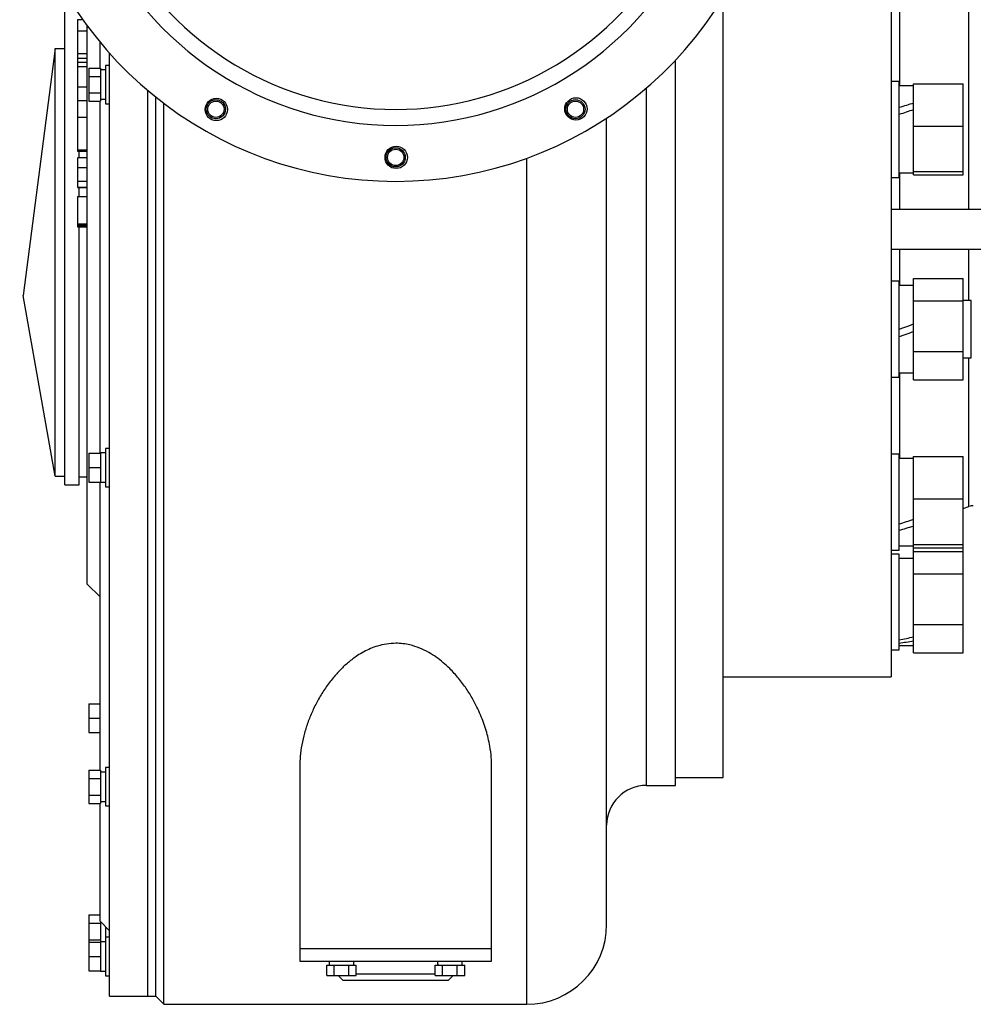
# Model space of a CAD drawing. Extents: x 9157 to 15179, y 9841 to 14571.
# Tile 1 of 13: x 9284 to 9881, y 9841 to 10457. Entities that reach past the tile are written whole.
import ezdxf

# ---------------------------------------------------------------- set-up
doc = ezdxf.new("R2010")
doc.units = 0
doc.header["$LTSCALE"] = 50
doc.layers.get('0').update_dxf_attribs({"linetype": 'CONTINUOUS'})

msp = doc.modelspace()

# ---------------------------------------------------------------- linework, layer by layer
at = {"color": 7, "linetype": 'CONTINUOUS'}
for p, q in [((9829.34, 10605.91), (9829.34, 10045.91)), ((9312.34, 10439.04), (9312.34, 10474.45)), ((9724.34, 9982.91), (9724.34, 10471.11)), ((9323.63, 10456.98), (9320.34, 10456.98)), ((9320.34, 10450.19), (9326.34, 10450.19)), ((9326.34, 10325.91), (9326.34, 10453.25)), ((9306.34, 10439.04), (9286.34, 10284.49)), ((9306.34, 10171.36), (9306.34, 10439.04)), ((9306.34, 10439.04), (9312.34, 10439.04)), ((9312.34, 10165.91), (9312.34, 10439.04)), ((9334.34, 10426.82), (9334.34, 10443.02)), ((9320.34, 10435.89), (9326.34, 10435.89)), ((9320.34, 10432.89), (9326.34, 10432.89)), ((9320.34, 10432.89), (9320.34, 10430.64)), ((9340.34, 10325.91), (9340.34, 10436.03)), ((9694.34, 9977.91), (9694.34, 10431.66)), ((9320.34, 10430.46), (9326.34, 10430.46)), ((9320.34, 10430.46), (9320.34, 10427.82)), ((9320.34, 10427.82), (9320.34, 10415.06)), ((9320.34, 10427.82), (9326.34, 10427.82)), ((9327.24, 10426.82), (9334.74, 10426.82)), ((9327.24, 10426.82), (9327.24, 10421.62)), ((9334.74, 10426.82), (9334.74, 10425.18)), ((9337.84, 10425.63), (9334.74, 10425.63)), ((9340.34, 10428.43), (9337.84, 10428.43)), ((9337.84, 10428.43), (9337.84, 10416.43)), ((9327.24, 10421.62), (9334.74, 10421.62)), ((9327.24, 10421.62), (9327.24, 10411.23)), ((9334.74, 10425.18), (9334.74, 10423.27)), ((9334.74, 10423.27), (9334.74, 10421.62)), ((9334.74, 10421.62), (9334.74, 10418.33)), ((9320.34, 10415.06), (9326.34, 10415.06)), ((9320.34, 10415.06), (9320.34, 10404.98)), ((9334.74, 10418.33), (9334.74, 10414.52)), ((9334.74, 10414.52), (9334.74, 10411.23)), ((9337.84, 10416.43), (9337.84, 10404.43)), ((9834.34, 10418.41), (9829.34, 10418.41)), ((9834.34, 10362.43), (9834.34, 10418.41)), ((9843.34, 10415.66), (9834.34, 10415.66)), ((9843.34, 10416.9), (9874.34, 10416.9)), ((9843.34, 10390.52), (9843.34, 10416.9)), ((9874.34, 10390.52), (9874.34, 10416.9)), ((9327.24, 10411.23), (9327.24, 10406.03)), ((9327.24, 10411.23), (9334.74, 10411.23)), ((9334.74, 10411.23), (9334.74, 10409.59)), ((9334.74, 10409.59), (9334.74, 10407.68)), ((9334.74, 10407.68), (9334.74, 10406.03)), ((9364.34, 10325.91), (9364.34, 10412.67)), ((9364.34, 9845.91), (9364.34, 10412.67)), ((9369.34, 9845.91), (9369.34, 10408.56)), ((9326.34, 10406.29), (9320.34, 10406.29)), ((9327.24, 10406.03), (9334.74, 10406.03)), ((9334.34, 10325.91), (9334.34, 10406.03)), ((9337.84, 10404.43), (9340.34, 10404.43)), ((9374.34, 9840.91), (9374.34, 10404.66)), ((9320.34, 10395.98), (9326.34, 10395.98)), ((9651.34, 9890.91), (9651.34, 10395.47)), ((9843.34, 10390.52), (9874.34, 10390.52)), ((9843.34, 10362.03), (9843.34, 10390.52)), ((9874.34, 10362.03), (9874.34, 10390.52)), ((9320.34, 10375.72), (9326.34, 10375.72)), ((9320.34, 10374.75), (9326.34, 10374.75)), ((9326.34, 10370.55), (9320.34, 10370.55)), ((9321.34, 10370.55), (9321.34, 10374.75)), ((9320.34, 10364.59), (9326.34, 10364.59)), ((9829.34, 10358.41), (9834.34, 10358.41)), ((9834.34, 10358.41), (9834.34, 10362.43)), ((9834.34, 10361.16), (9843.34, 10361.16)), ((9843.34, 10362.03), (9874.34, 10362.03)), ((9843.34, 10359.92), (9843.34, 10362.03)), ((9843.34, 10359.92), (9874.34, 10359.92)), ((9874.34, 10359.92), (9874.34, 10362.03)), ((9320.34, 10356.02), (9326.34, 10356.02)), ((9320.34, 10352.2), (9326.34, 10352.2)), ((9320.34, 10352.07), (9326.34, 10352.07)), ((9321.34, 10346.35), (9321.34, 10352.07)), ((9320.34, 10346.38), (9326.34, 10346.38)), ((9320.34, 10346.38), (9320.34, 10329.28)), ((9829.34, 10338.41), (10229.18, 10338.41)), ((9320.34, 10329.28), (9326.34, 10329.28)), ((9320.34, 10329.28), (9320.34, 10329.1)), ((9320.34, 10329.1), (9326.34, 10329.1)), ((9320.34, 10329.1), (9320.34, 10328.64)), ((9320.34, 10328.64), (9326.34, 10328.64)), ((9320.34, 10328.64), (9320.34, 10328.45)), ((9320.34, 10328.45), (9326.34, 10328.45)), ((9320.34, 10328.45), (9320.34, 10327.72)), ((9320.34, 10327.72), (9326.34, 10327.72)), ((9320.34, 10327.72), (9320.34, 10327.53)), ((9320.34, 10327.53), (9326.34, 10327.53)), ((9321.34, 10212.77), (9321.34, 10327.53)), ((9326.34, 10103.91), (9326.34, 10325.91)), ((9334.34, 10185.76), (9334.34, 10325.91)), ((9340.34, 9845.91), (9340.34, 10325.91)), ((9364.34, 9845.91), (9364.34, 10325.91)), ((9829.34, 10313.41), (10229.18, 10313.41)), ((9834.34, 10293.4), (9829.34, 10293.4)), ((9834.34, 10233.4), (9834.34, 10293.4)), ((9843.34, 10290.65), (9834.34, 10290.65)), ((9843.34, 10295.08), (9874.34, 10295.08)), ((9843.34, 10281.07), (9843.34, 10295.08)), ((9874.34, 10281.07), (9874.34, 10295.08)), ((9306.34, 10171.36), (9286.34, 10284.49)), ((9843.34, 10281.07), (9874.34, 10281.07)), ((9843.34, 10249.38), (9843.34, 10281.07)), ((9879.34, 10281.4), (9874.34, 10281.4)), ((9874.34, 10249.38), (9874.34, 10281.07)), ((9879.34, 10245.4), (9879.34, 10281.4)), ((9843.34, 10249.38), (9874.34, 10249.38)), ((9843.34, 10231.72), (9843.34, 10249.38)), ((9874.34, 10231.72), (9874.34, 10249.38)), ((9874.34, 10245.4), (9879.34, 10245.4)), ((9834.34, 10236.15), (9843.34, 10236.15)), ((9829.34, 10233.4), (9834.34, 10233.4)), ((9843.34, 10231.72), (9874.34, 10231.72)), ((9321.34, 10165.91), (9321.34, 10212.77)), ((9327.24, 10185.76), (9327.24, 10176.76)), ((9327.24, 10185.76), (9334.74, 10185.76)), ((9337.84, 10185.96), (9334.74, 10185.96)), ((9334.74, 10185.96), (9334.74, 10185.76)), ((9334.74, 10185.76), (9334.74, 10182.91)), ((9340.34, 10188.76), (9337.84, 10188.76)), ((9337.84, 10188.76), (9337.84, 10170.76)), ((9334.74, 10182.91), (9334.74, 10179.61)), ((9334.74, 10179.61), (9334.74, 10176.76)), ((9834.34, 10185.14), (9829.34, 10185.14)), ((9834.34, 10125.14), (9834.34, 10185.14)), ((9843.34, 10182.39), (9834.34, 10182.39)), ((9843.34, 10157.25), (9843.34, 10183.63)), ((9843.34, 10183.63), (9874.34, 10183.63)), ((9874.34, 10157.25), (9874.34, 10183.63)), ((9327.24, 10176.76), (9334.74, 10176.76)), ((9327.24, 10176.76), (9327.24, 10167.76)), ((9334.74, 10176.76), (9334.74, 10173.91)), ((9334.74, 10173.91), (9334.74, 10170.6)), ((9306.34, 10171.36), (9312.34, 10171.36)), ((9321.34, 10170.91), (9326.34, 10170.91)), ((9327.24, 10167.76), (9334.74, 10167.76)), ((9334.34, 9987.44), (9334.34, 10167.76)), ((9334.74, 10170.6), (9334.74, 10167.76)), ((9334.74, 10167.76), (9334.74, 10167.56)), ((9334.74, 10167.56), (9337.84, 10167.56)), ((9337.84, 10170.76), (9337.84, 10164.76)), ((9312.34, 10165.91), (9321.34, 10165.91)), ((9337.84, 10164.76), (9340.34, 10164.76)), ((9843.34, 10157.25), (9874.34, 10157.25)), ((9843.34, 10128.75), (9843.34, 10157.25)), ((9874.34, 10128.75), (9874.34, 10157.25)), ((9874.34, 10151.09), (9878.01, 10152.42)), ((9829.34, 10125.14), (9834.34, 10125.14)), ((9834.34, 10127.89), (9843.34, 10127.89)), ((9843.34, 10128.75), (9874.34, 10128.75)), ((9843.34, 10126.65), (9843.34, 10128.75)), ((9843.34, 10124.32), (9843.34, 10126.65)), ((9843.34, 10126.65), (9874.34, 10126.65)), ((9843.34, 10124.32), (9874.34, 10124.32)), ((9843.34, 10110.3), (9843.34, 10124.32)), ((9874.34, 10126.65), (9874.34, 10128.75)), ((9874.34, 10124.32), (9874.34, 10126.65)), ((9874.34, 10110.3), (9874.34, 10124.32)), ((9834.34, 10122.63), (9829.34, 10122.63)), ((9834.34, 10062.63), (9834.34, 10122.63)), ((9843.34, 10119.88), (9834.34, 10119.88)), ((9843.34, 10110.3), (9874.34, 10110.3)), ((9843.34, 10078.62), (9843.34, 10110.3)), ((9874.34, 10078.62), (9874.34, 10110.3)), ((9326.34, 10103.91), (9334.34, 10095.91)), ((9843.34, 10078.62), (9874.34, 10078.62)), ((9843.34, 10060.95), (9843.34, 10078.62)), ((9874.34, 10060.95), (9874.34, 10078.62)), ((9829.34, 10062.63), (9834.34, 10062.63)), ((9834.34, 10065.38), (9843.34, 10065.38)), ((9843.34, 10060.95), (9874.34, 10060.95)), ((9724.34, 10045.91), (9829.34, 10045.91)), ((9327.24, 10028.97), (9334.34, 10028.97)), ((9327.24, 10028.97), (9327.24, 10019.97)), ((9327.24, 10019.97), (9327.24, 10010.97)), ((9327.24, 10019.97), (9334.34, 10019.97)), ((9327.24, 10010.97), (9334.34, 10010.97)), ((9340.34, 9989.05), (9337.84, 9989.05)), ((9337.84, 9989.05), (9337.84, 9966.66)), ((9459.34, 9990.18), (9459.34, 9875.91)), ((9579.34, 9875.91), (9579.34, 9990.19)), ((9327.24, 9987.44), (9334.74, 9987.44)), ((9327.24, 9987.44), (9327.24, 9982.25)), ((9327.24, 9982.25), (9334.74, 9982.25)), ((9327.24, 9982.25), (9327.24, 9971.86)), ((9334.74, 9987.44), (9334.74, 9985.8)), ((9337.84, 9986.25), (9334.74, 9986.25)), ((9334.74, 9985.8), (9334.74, 9983.89)), ((9334.74, 9983.89), (9334.74, 9982.25)), ((9334.74, 9982.25), (9334.74, 9978.96)), ((9694.34, 9982.91), (9724.34, 9982.91)), ((9334.74, 9978.96), (9334.74, 9975.03)), ((9676.34, 9977.91), (9694.34, 9977.91)), ((9327.24, 9971.86), (9334.74, 9971.86)), ((9327.24, 9971.86), (9327.24, 9966.66)), ((9334.74, 9975.14), (9334.74, 9971.86)), ((9334.74, 9971.86), (9334.74, 9970.21)), ((9334.74, 9970.21), (9334.74, 9968.3)), ((9327.24, 9966.66), (9334.74, 9966.66)), ((9334.34, 9892.91), (9334.34, 9966.66)), ((9334.74, 9968.3), (9334.74, 9966.66)), ((9334.74, 9967.85), (9337.84, 9967.85)), ((9337.84, 9966.66), (9337.84, 9965.05)), ((9337.84, 9965.05), (9340.34, 9965.05)), ((9327.24, 9896.92), (9334.34, 9896.92)), ((9327.24, 9896.92), (9327.24, 9891.73)), ((9327.24, 9891.73), (9327.24, 9881.33)), ((9327.24, 9891.73), (9334.74, 9891.73)), ((9334.34, 9892.91), (9340.34, 9886.91)), ((9334.74, 9892.51), (9334.74, 9891.73)), ((9334.74, 9891.73), (9334.74, 9888.44)), ((9334.74, 9888.44), (9334.74, 9884.62)), ((9334.74, 9884.62), (9334.74, 9881.33)), ((9337.84, 9889.41), (9337.84, 9882.82)), ((9327.24, 9881.33), (9334.74, 9881.33)), ((9327.24, 9881.33), (9327.24, 9879.82)), ((9327.24, 9879.82), (9334.74, 9879.82)), ((9327.24, 9879.82), (9327.24, 9870.82)), ((9334.74, 9881.33), (9334.74, 9880.02)), ((9337.84, 9880.02), (9334.74, 9880.02)), ((9334.74, 9880.02), (9334.74, 9879.82)), ((9334.74, 9879.82), (9334.74, 9876.97)), ((9340.34, 9882.82), (9337.84, 9882.82)), ((9337.84, 9882.82), (9337.84, 9858.82)), ((9334.74, 9876.97), (9334.74, 9873.67)), ((9334.74, 9873.67), (9334.74, 9870.82)), ((9459.34, 9875.91), (9459.34, 9867.91)), ((9459.34, 9875.91), (9579.34, 9875.91)), ((9579.34, 9867.91), (9579.34, 9875.91)), ((9327.24, 9870.82), (9334.74, 9870.82)), ((9327.24, 9870.82), (9327.24, 9861.82)), ((9334.74, 9870.82), (9334.74, 9867.97)), ((9334.74, 9867.97), (9334.74, 9864.67)), ((9459.34, 9867.91), (9579.34, 9867.91)), ((9476.16, 9858.91), (9476.16, 9865.31)), ((9476.16, 9865.31), (9480.78, 9865.31)), ((9480.78, 9858.91), (9480.78, 9865.31)), ((9480.78, 9865.31), (9490.01, 9865.31)), ((9490.01, 9858.91), (9490.01, 9865.31)), ((9490.01, 9865.31), (9494.63, 9865.31)), ((9493.09, 9865.31), (9493.09, 9867.91)), ((9494.63, 9858.91), (9494.63, 9865.31)), ((9544.04, 9858.91), (9544.04, 9865.31)), ((9544.04, 9865.31), (9548.66, 9865.31)), ((9548.66, 9858.91), (9548.66, 9865.31)), ((9548.66, 9865.31), (9557.9, 9865.31)), ((9557.9, 9858.91), (9557.9, 9865.31)), ((9557.9, 9865.31), (9562.51, 9865.31)), ((9560.98, 9865.31), (9560.98, 9867.91)), ((9562.51, 9858.91), (9562.51, 9865.31)), ((9327.24, 9861.82), (9334.74, 9861.82)), ((9334.74, 9864.67), (9334.74, 9861.82)), ((9334.74, 9861.82), (9334.74, 9861.62)), ((9334.74, 9861.62), (9337.84, 9861.62)), ((9337.84, 9858.82), (9340.34, 9858.82)), ((9476.16, 9858.91), (9480.78, 9858.91)), ((9480.78, 9858.91), (9490.01, 9858.91)), ((9483.34, 9858.91), (9486.34, 9855.91)), ((9490.01, 9858.91), (9494.63, 9858.91)), ((9494.63, 9859.91), (9544.04, 9859.91)), ((9544.04, 9858.91), (9548.66, 9858.91)), ((9548.66, 9858.91), (9557.9, 9858.91)), ((9552.34, 9855.91), (9555.34, 9858.91)), ((9557.9, 9858.91), (9562.51, 9858.91)), ((9486.34, 9855.91), (9552.34, 9855.91)), ((9340.34, 9845.91), (9364.34, 9845.91)), ((9364.34, 9845.91), (9369.34, 9845.91)), ((9369.34, 9845.91), (9374.34, 9840.91)), ((9374.34, 9840.91), (9601.34, 9840.91))]:
    msp.add_line(p, q, dxfattribs=at)
at = {"color": 8, "linetype": 'CONTINUOUS'}
for p, q in [((9878.01, 10338.41), (9878.01, 10499.39)), ((9834.6, 10469.42), (9834.6, 10415.66)), ((9676.34, 9977.91), (9676.34, 10414.38)), ((9601.34, 9840.91), (9601.34, 10370.35)), ((9834.6, 10361.16), (9834.6, 10338.41)), ((9834.6, 10313.41), (9834.6, 10290.65)), ((9878.01, 10281.4), (9878.01, 10313.41)), ((9878.01, 10152.42), (9878.01, 10245.4)), ((9834.6, 10236.15), (9834.6, 10182.39))]:
    msp.add_line(p, q, dxfattribs=at)
at = {"color": 7, "linetype": 'CONTINUOUS', "flags": 128}
for points in [[(9834.34, 10263.4), (9837.34, 10264.49), (9840.34, 10265.59), (9843.34, 10266.68)], [(9843.34, 10261.89), (9840.32, 10260.79), (9837.32, 10259.7), (9834.34, 10258.61)]]:
    msp.add_lwpolyline(points, dxfattribs=at)
at = {"color": 7, "linetype": 'CONTINUOUS'}
for centre, radius in [((9407.12, 10400.89), 7), ((9406.84, 10401.05), 6), ((9632.12, 10401.21), 7), ((9631.84, 10401.05), 6), ((9406.84, 10401.05), 5.1), ((9631.84, 10401.05), 5.1), ((9519.66, 10370.91), 7), ((9519.34, 10370.91), 6), ((9519.34, 10370.91), 5.1)]:
    msp.add_circle(centre, radius, dxfattribs=at)
for centre, radius, start, end in [((9519.34, 10595.91), 240, 191.41516, 348.58484), ((9519.34, 10595.91), 205, 203.61207, 336.38793), ((9519.34, 10595.91), 195, 207.81814, 332.18186), ((9880.75, 10144.91), 8, 90, 110), ((9676.34, 9952.91), 25, 90, 180), ((9601.34, 9890.91), 50, 270, 0)]:
    msp.add_arc(centre, radius, start, end, dxfattribs=at)
for centre, major_axis, ratio, start_param, end_param in [((9333.3, 10416.43), (25.28, 0), 0.36397, 4.769068, 4.892655), ((9337.84, 10416.43), (25.28, 0), 0.36397, 4.622623, 4.712389), ((9834.34, 10388.41), (74.76, 24.3), 0.165076, 1.396701, 1.517203), ((9847.49, 10388.41), (74.76, 24.3), 0.165076, 1.572757, 1.693856), ((9834.34, 10155.14), (74.76, 24.3), 0.165076, 4.658796, 4.779297), ((9847.49, 10155.14), (74.76, 24.3), 0.165076, 4.482143, 4.603242), ((9834.34, 10092.63), (74.73, 15.04), 0.30407, 4.651263, 4.771765), ((9847.49, 10092.63), (74.73, 15.04), 0.30407, 4.47461, 4.595709), ((9485.39, 9867.91), (0, 21.16), 0.36397, 1.570796, 1.694007), ((9485.39, 9864.1), (0, 21.16), 0.36397, 1.480842, 1.513998), ((9553.28, 9867.91), (0, 21.16), 0.36397, 1.570796, 1.694007), ((9553.28, 9864.1), (0, 21.16), 0.36397, 1.480842, 1.513998)]:
    msp.add_ellipse(centre, major_axis=major_axis, ratio=ratio, start_param=start_param, end_param=end_param, dxfattribs=at)
for points, knots in [([(9320.34, 10456.91), (9320.34, 10456.93), (9320.34, 10457.05), (9320.34, 10456.5), (9320.34, 10455.2), (9320.34, 10453.03), (9320.34, 10451.14), (9320.34, 10450.19)], [0, 0, 0, 0, 0.05186, 0.280761, 0.520445, 0.760154, 1, 1, 1, 1]), ([(9320.34, 10450.19), (9320.34, 10449.01), (9320.34, 10446.64), (9320.34, 10442.8), (9320.34, 10439.14), (9320.34, 10436.97), (9320.34, 10435.89)], [0, 0, 0, 0, 0.280053, 0.559866, 0.779948, 1, 1, 1, 1]), ([(9320.34, 10435.54), (9320.34, 10435.52), (9320.34, 10434.54), (9320.34, 10433.7), (9320.34, 10432.89)], [0, 0, 0, 0, 0.026683, 1, 1, 1, 1]), ([(9320.34, 10406.2), (9320.34, 10406.22), (9320.34, 10406.3), (9320.34, 10405.67), (9320.34, 10404.28), (9320.34, 10402.1), (9320.34, 10399.32), (9320.34, 10397.09), (9320.34, 10395.98)], [0, 0, 0, 0, 0.076301, 0.255977, 0.435571, 0.623702, 0.811826, 1, 1, 1, 1]), ([(9320.34, 10395.98), (9320.34, 10394.86), (9320.34, 10392.62), (9320.34, 10389.09), (9320.34, 10385.65), (9320.34, 10382.39), (9320.34, 10379.48), (9320.34, 10377.14), (9320.34, 10376.19), (9320.34, 10375.72)], [0, 0, 0, 0, 0.140073, 0.280066, 0.420072, 0.560117, 0.706752, 0.85333, 1, 1, 1, 1]), ([(9320.34, 10375.72), (9320.34, 10375.36), (9320.34, 10374.8), (9320.34, 10374.84), (9320.34, 10374.85)], [0, 0, 0, 0, 0.636498, 1, 1, 1, 1]), ([(9320.34, 10370.49), (9320.34, 10370.5), (9320.34, 10370.58), (9320.34, 10370.06), (9320.34, 10368.86), (9320.34, 10366.97), (9320.34, 10365.38), (9320.34, 10364.59)], [0, 0, 0, 0, 0.074181, 0.286704, 0.499161, 0.749527, 1, 1, 1, 1]), ([(9320.34, 10364.59), (9320.34, 10363.69), (9320.34, 10361.89), (9320.34, 10359.49), (9320.34, 10357.59), (9320.34, 10356.55), (9320.34, 10356.02)], [0, 0, 0, 0, 0.279604, 0.559093, 0.779483, 1, 1, 1, 1]), ([(9320.34, 10355.67), (9320.34, 10355.39), (9320.34, 10354.37), (9320.34, 10353.01), (9320.34, 10352.47), (9320.34, 10352.2)], [0, 0, 0, 0, 0.162822, 0.581752, 1, 1, 1, 1]), ([(9579.26, 9990.19), (9579.25, 9991.92), (9579.23, 9995.97), (9578.22, 10003.35), (9576.13, 10012.29), (9572.59, 10022.11), (9568.28, 10030.86), (9563.6, 10038.49), (9558.81, 10044.97), (9553.92, 10050.37), (9549.19, 10054.74), (9544.82, 10058.15), (9539.92, 10061.27), (9534.43, 10063.94), (9528.95, 10065.73), (9523.87, 10066.63), (9518.91, 10066.94), (9513.53, 10066.51), (9508.21, 10065.3), (9503.48, 10063.56), (9499.29, 10061.52), (9494.63, 10058.7), (9489.68, 10054.98), (9484.66, 10050.29), (9479.82, 10044.86), (9475.24, 10038.75), (9471.03, 10031.97), (9467.49, 10025.04), (9464.53, 10017.92), (9462.17, 10010.67), (9460.47, 10003.32), (9459.48, 9996.46), (9459.42, 9992.12), (9459.39, 9990.18)], [0, 0, 0, 0, 0.028787, 0.067715, 0.120732, 0.173876, 0.226878, 0.264304, 0.301785, 0.339159, 0.363195, 0.387268, 0.411264, 0.437421, 0.46354, 0.481757, 0.499968, 0.523302, 0.546654, 0.566049, 0.58552, 0.60495, 0.63531, 0.665788, 0.696216, 0.734102, 0.772118, 0.81017, 0.848106, 0.887878, 0.927764, 0.967637, 1, 1, 1, 1])]:
    msp.add_open_spline(points, degree=3, knots=knots, dxfattribs=at)

doc.saveas('drawing.dxf')
